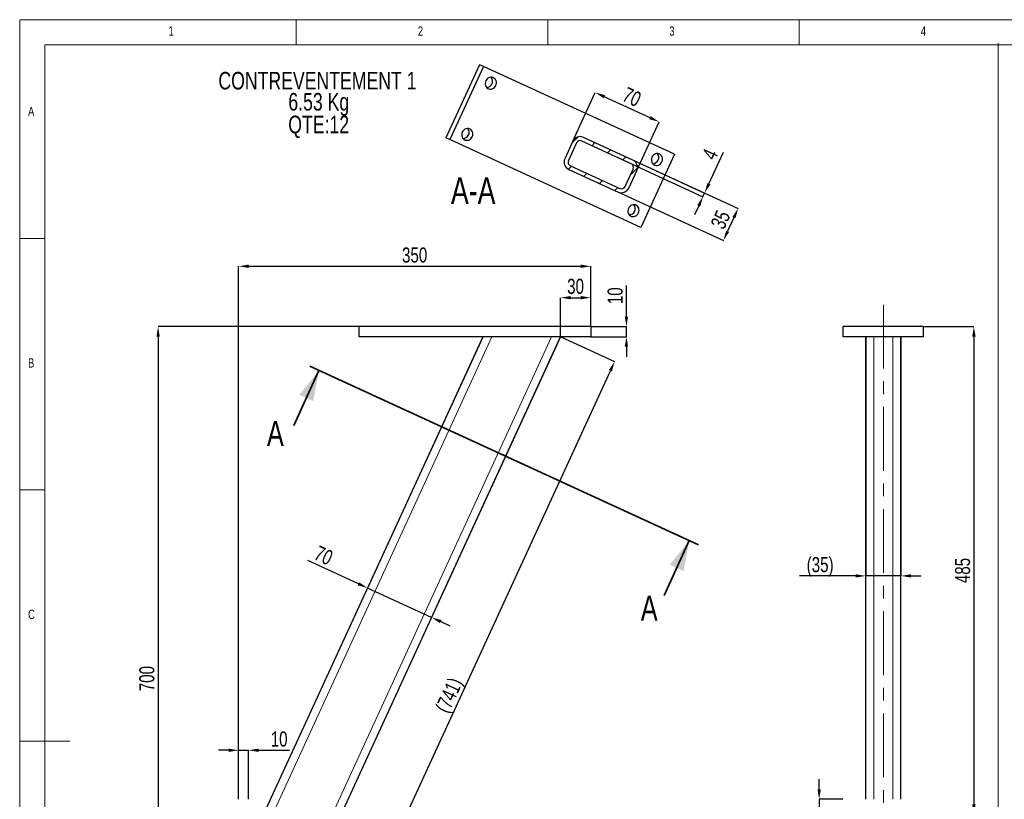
# Model space of a CAD drawing. Header units: millimetres. Extents: x 5 to 415, y 5 to 292.
# Tile 2 of 4: x 5 to 201, y 137 to 292. Entities that reach past the tile are written whole.
import ezdxf

# ---------------------------------------------------------------- set-up
doc = ezdxf.new("R2010")
doc.units = ezdxf.units.MM
doc.header["$PDSIZE"] = -1
doc.linetypes.add('CENTERX2', pattern=[20.32, 12.7, -2.54, 2.54, -2.54])
for name, color, linetype in [('COTES', 1, 'Continuous'), ('NOTES', 6, 'Continuous'), ('TRAIT-FINS', 9, 'Continuous'), ('TRAIT-MIXTES', 3, 'CENTERX2')]:
    doc.layers.add(name, color=color, linetype=linetype)
doc.layers.add('TRAIT-FORT', color=4, linetype='Continuous', lineweight=25)
doc.styles.add('SLDTEXTSTYLE0', font='TXT', dxfattribs={"width": 0.75})
doc.dimstyles.new('SLDDIMSTYLE0', dxfattribs={"dimtxt": 3, "dimasz": 2, "dimexe": 0, "dimexo": 0.0625, "dimgap": 0.75, "dimtad": 1, "dimlfac": 5, "dimrnd": 1e-09, "dimzin": 12, "dimdsep": 46, "dimtxsty": 'SLDTEXTSTYLE0', "dimsah": 1, "dimcen": 0.09, "dimadec": 0, "dimazin": 3, "dimtfac": 1, "dimtmove": 0, "dimatfit": 0, "dimfxl": 1, "dimfrac": 2, "dimtolj": 1, "dimtzin": 12, "dimarcsym": 0})
doc.dimstyles.new('SLDDIMSTYLE1', dxfattribs={"dimtxt": 3, "dimasz": 2, "dimexe": 0, "dimexo": 0.0625, "dimgap": 0.75, "dimtad": 1, "dimlfac": 5, "dimrnd": 1e-09, "dimzin": 12, "dimdsep": 46, "dimtxsty": 'SLDTEXTSTYLE0', "dimsah": 1, "dimcen": 0.09, "dimadec": 0, "dimazin": 3, "dimtfac": 1, "dimtofl": 0, "dimtmove": 0, "dimatfit": 3, "dimfxl": 1, "dimfrac": 2, "dimtolj": 1, "dimtzin": 12, "dimarcsym": 0})
doc.dimstyles.new('SLDDIMSTYLE2', dxfattribs={"dimtxt": 3, "dimasz": 2, "dimexe": 0, "dimexo": 0.0625, "dimgap": 0.75, "dimtad": 1, "dimdec": 0, "dimlfac": 5, "dimrnd": 1e-09, "dimzin": 12, "dimdsep": 46, "dimtxsty": 'SLDTEXTSTYLE0', "dimsah": 1, "dimcen": 0.09, "dimadec": 0, "dimazin": 3, "dimtfac": 1, "dimtdec": 0, "dimtofl": 0, "dimtmove": 0, "dimatfit": 3, "dimfxl": 1, "dimfrac": 2, "dimtolj": 1, "dimtzin": 12, "dimarcsym": 0})
doc.dimstyles.new('SLDDIMSTYLE3', dxfattribs={"dimtxt": 3, "dimasz": 2, "dimexe": 0, "dimexo": 0.0625, "dimgap": 0.75, "dimtad": 1, "dimdec": 0, "dimlfac": 5, "dimrnd": 1e-09, "dimzin": 12, "dimdsep": 46, "dimtxsty": 'SLDTEXTSTYLE0', "dimsah": 1, "dimcen": 0.09, "dimadec": 0, "dimazin": 3, "dimtfac": 1, "dimtdec": 0, "dimtmove": 0, "dimatfit": 0, "dimfxl": 1, "dimfrac": 2, "dimtolj": 1, "dimtzin": 12, "dimarcsym": 0})

# ---------------------------------------------------------------- blocks, each defined once
blk = doc.blocks.new('_D')
at = {"layer": 'COTES', "color": 0, "lineweight": -2, "transparency": 16777216}
for p, q in [((46.52, 146.71), (44.52, 146.71)), ((48.52, 137.02), (48.52, 146.71)), ((48.52, 146.71), (50.52, 146.71)), ((50.52, 137.02), (50.52, 146.71)), ((52.52, 146.71), (58.65, 146.71))]:
    blk.add_line(p, q, dxfattribs=at)
at = {"layer": 'COTES', "color": 0, "transparency": 16777216}
for points in [[(46.52, 147.04), (46.52, 146.38), (48.52, 146.71)], [(52.52, 147.04), (52.52, 146.38), (50.52, 146.71)]]:
    blk.add_solid(points, dxfattribs=at)
at = {"layer": 'Defpoints', "color": 0, "transparency": 16777216}
for p in [(50.52, 146.71), (48.52, 136.96), (50.52, 136.96)]:
    blk.add_point(p, dxfattribs=at)
at = {"layer": 'COTES', "color": 0, "transparency": 16777216, "insert": (56.58, 150.46), "char_height": 3, "attachment_point": 2, "style": 'SLDTEXTSTYLE0'}
blk.add_mtext('\\A1;10', dxfattribs=at)
blk = doc.blocks.new('_D_1')
at = {"layer": 'COTES', "color": 0, "lineweight": -2, "transparency": 16777216}
for p, q in [((125.63, 232.96), (125.63, 239.16)), ((118.58, 230.96), (125.63, 230.96)), ((125.63, 228.96), (125.63, 230.96)), ((118.58, 228.96), (125.63, 228.96)), ((125.63, 226.96), (125.63, 224.96))]:
    blk.add_line(p, q, dxfattribs=at)
at = {"layer": 'COTES', "color": 0, "transparency": 16777216}
for points in [[(125.29, 232.96), (125.96, 232.96), (125.63, 230.96)], [(125.29, 226.96), (125.96, 226.96), (125.63, 228.96)]]:
    blk.add_solid(points, dxfattribs=at)
at = {"layer": 'Defpoints', "color": 0, "transparency": 16777216}
for p in [(118.52, 230.96), (118.52, 228.96), (125.63, 228.96)]:
    blk.add_point(p, dxfattribs=at)
at = {"layer": 'COTES', "color": 0, "transparency": 16777216, "insert": (121.88, 237.1), "char_height": 3, "attachment_point": 2, "rotation": 90, "style": 'SLDTEXTSTYLE0'}
blk.add_mtext('\\A1;10', dxfattribs=at)
blk = doc.blocks.new('_D_2')
at = {"layer": 'COTES', "color": 0, "lineweight": -2, "transparency": 16777216}
for p, q in [((48.52, 137.02), (48.52, 242.96)), ((50.52, 242.96), (116.52, 242.96)), ((118.52, 231.02), (118.52, 242.96))]:
    blk.add_line(p, q, dxfattribs=at)
at = {"layer": 'COTES', "color": 0, "transparency": 16777216}
for points in [[(50.52, 243.3), (50.52, 242.63), (48.52, 242.96)], [(116.52, 243.3), (116.52, 242.63), (118.52, 242.96)]]:
    blk.add_solid(points, dxfattribs=at)
at = {"layer": 'Defpoints', "color": 0, "transparency": 16777216}
for p in [(118.52, 242.96), (118.52, 230.96), (48.52, 136.96)]:
    blk.add_point(p, dxfattribs=at)
at = {"layer": 'COTES', "color": 0, "transparency": 16777216, "insert": (83.52, 246.71), "char_height": 3, "attachment_point": 2, "style": 'SLDTEXTSTYLE0'}
blk.add_mtext('\\A1;350', dxfattribs=at)
blk = doc.blocks.new('_D_3')
at = {"layer": 'COTES', "color": 0, "lineweight": -2, "transparency": 16777216}
for p, q in [((72.46, 230.96), (32.52, 230.96)), ((32.52, 228.96), (32.52, 92.96)), ((48.46, 90.96), (32.52, 90.96))]:
    blk.add_line(p, q, dxfattribs=at)
at = {"layer": 'COTES', "color": 0, "transparency": 16777216}
for points in [[(32.19, 228.96), (32.85, 228.96), (32.52, 230.96)], [(32.19, 92.96), (32.85, 92.96), (32.52, 90.96)]]:
    blk.add_solid(points, dxfattribs=at)
at = {"layer": 'Defpoints', "color": 0, "transparency": 16777216}
for p in [(72.52, 230.96), (32.52, 90.96), (48.52, 90.96)]:
    blk.add_point(p, dxfattribs=at)
at = {"layer": 'COTES', "color": 0, "transparency": 16777216, "insert": (28.77, 160.96), "char_height": 3, "attachment_point": 2, "rotation": 90, "style": 'SLDTEXTSTYLE0'}
blk.add_mtext('\\A1;700', dxfattribs=at)
blk = doc.blocks.new('_D_4')
at = {"layer": 'COTES', "color": 0, "lineweight": -2, "transparency": 16777216}
for p, q in [((112.58, 228.94), (123.28, 224.02)), ((62.31, 91.24), (122.45, 222.2)), ((50.77, 94.34), (61.47, 89.43))]:
    blk.add_line(p, q, dxfattribs=at)
at = {"layer": 'COTES', "color": 0, "transparency": 16777216}
for points in [[(122.15, 222.34), (122.75, 222.06), (123.28, 224.02)], [(62, 91.38), (62.61, 91.11), (61.47, 89.43)]]:
    blk.add_solid(points, dxfattribs=at)
at = {"layer": 'Defpoints', "color": 0, "transparency": 16777216}
for p in [(112.52, 228.96), (123.28, 224.02), (50.71, 94.37)]:
    blk.add_point(p, dxfattribs=at)
at = {"layer": 'COTES', "color": 0, "transparency": 16777216, "insert": (88.97, 158.29), "char_height": 3, "attachment_point": 2, "rotation": 65.3326, "style": 'SLDTEXTSTYLE0'}
blk.add_mtext('\\A1;(741)', dxfattribs=at)
blk = doc.blocks.new('_D_5')
at = {"layer": 'COTES', "color": 0, "lineweight": -2, "transparency": 16777216}
for p, q in [((112.52, 229.02), (112.52, 236.72)), ((114.52, 236.72), (116.52, 236.72)), ((118.52, 231.02), (118.52, 236.72))]:
    blk.add_line(p, q, dxfattribs=at)
at = {"layer": 'COTES', "color": 0, "transparency": 16777216}
for points in [[(114.52, 237.05), (114.52, 236.39), (112.52, 236.72)], [(116.52, 237.05), (116.52, 236.39), (118.52, 236.72)]]:
    blk.add_solid(points, dxfattribs=at)
at = {"layer": 'Defpoints', "color": 0, "transparency": 16777216}
for p in [(118.52, 236.72), (118.52, 230.96), (112.52, 228.96)]:
    blk.add_point(p, dxfattribs=at)
at = {"layer": 'COTES', "color": 0, "transparency": 16777216, "insert": (115.52, 240.47), "char_height": 3, "attachment_point": 2, "style": 'SLDTEXTSTYLE0'}
blk.add_mtext('\\A1;30', dxfattribs=at)
blk = doc.blocks.new('_D_6')
at = {"layer": 'COTES', "color": 0, "lineweight": -2, "transparency": 16777216}
for p, q in [((97.09, 228.91), (74.16, 178.98)), ((112.49, 228.91), (86.88, 173.14)), ((72.34, 179.82), (62.27, 184.44)), ((86.88, 173.14), (74.16, 178.98)), ((88.7, 172.3), (90.52, 171.47))]:
    blk.add_line(p, q, dxfattribs=at)
at = {"layer": 'COTES', "color": 0, "transparency": 16777216}
for points in [[(72.48, 180.12), (72.2, 179.51), (74.16, 178.98)], [(88.84, 172.61), (88.56, 172), (86.88, 173.14)]]:
    blk.add_solid(points, dxfattribs=at)
at = {"layer": 'Defpoints', "color": 0, "transparency": 16777216}
for p in [(97.11, 228.96), (112.52, 228.96), (74.16, 178.98)]:
    blk.add_point(p, dxfattribs=at)
at = {"layer": 'COTES', "color": 0, "transparency": 16777216, "insert": (66.05, 186.83), "char_height": 3, "attachment_point": 2, "rotation": 335.3326, "style": 'SLDTEXTSTYLE0'}
blk.add_mtext('\\A1;70', dxfattribs=at)
blk = doc.blocks.new('SW_NOTE_3')
at = {"layer": 'NOTES', "color": 0, "char_height": 3.5, "attachment_point": 2, "style": 'SLDTEXTSTYLE0'}
for s, insert in [('6.53 Kg', (8.2, 4.51)), ('QTE:12', (8.18, -0.01))]:
    blk.add_mtext(s, dxfattribs=dict(at, insert=insert))
blk = doc.blocks.new('_D_8')
at = {"layer": 'COTES', "color": 0, "lineweight": -2, "transparency": 16777216}
for p, q in [((173.21, 228.9), (173.21, 181.39)), ((180.21, 228.9), (180.21, 181.39)), ((171.21, 181.39), (160.02, 181.39)), ((180.21, 181.39), (173.21, 181.39)), ((182.21, 181.39), (184.21, 181.39))]:
    blk.add_line(p, q, dxfattribs=at)
at = {"layer": 'COTES', "color": 0, "transparency": 16777216}
for points in [[(171.21, 181.73), (171.21, 181.06), (173.21, 181.39)], [(182.21, 181.73), (182.21, 181.06), (180.21, 181.39)]]:
    blk.add_solid(points, dxfattribs=at)
at = {"layer": 'Defpoints', "color": 0, "transparency": 16777216}
for p in [(173.21, 228.96), (180.21, 228.96), (180.21, 181.39)]:
    blk.add_point(p, dxfattribs=at)
at = {"layer": 'COTES', "color": 0, "transparency": 16777216, "insert": (164.14, 185.14), "char_height": 3, "attachment_point": 2, "style": 'SLDTEXTSTYLE0'}
blk.add_mtext('\\A1;(35)', dxfattribs=at)
blk = doc.blocks.new('_D_9')
at = {"layer": 'COTES', "color": 0, "lineweight": -2, "transparency": 16777216}
for p, q in [((184.77, 230.96), (194.71, 230.96)), ((194.71, 228.96), (194.71, 135.96)), ((183.97, 133.96), (194.71, 133.96))]:
    blk.add_line(p, q, dxfattribs=at)
at = {"layer": 'COTES', "color": 0, "transparency": 16777216}
for points in [[(194.38, 228.96), (195.05, 228.96), (194.71, 230.96)], [(194.38, 135.96), (195.05, 135.96), (194.71, 133.96)]]:
    blk.add_solid(points, dxfattribs=at)
at = {"layer": 'Defpoints', "color": 0, "transparency": 16777216}
for p in [(184.71, 230.96), (183.91, 133.96), (194.71, 133.96)]:
    blk.add_point(p, dxfattribs=at)
at = {"layer": 'COTES', "color": 0, "transparency": 16777216, "insert": (190.96, 182.46), "char_height": 3, "attachment_point": 2, "rotation": 90, "style": 'SLDTEXTSTYLE0'}
blk.add_mtext('\\A1;485', dxfattribs=at)
blk = doc.blocks.new('_D_15')
at = {"layer": 'COTES', "color": 0, "lineweight": -2, "transparency": 16777216}
for p, q in [((163.95, 138.96), (163.95, 140.96)), ((168.65, 136.96), (163.95, 136.96)), ((163.95, 136.96), (163.95, 133.96)), ((169.45, 133.96), (163.95, 133.96)), ((163.95, 131.96), (163.95, 122.46))]:
    blk.add_line(p, q, dxfattribs=at)
at = {"layer": 'COTES', "color": 0, "transparency": 16777216}
for points in [[(163.62, 138.96), (164.28, 138.96), (163.95, 136.96)], [(163.62, 131.96), (164.28, 131.96), (163.95, 133.96)]]:
    blk.add_solid(points, dxfattribs=at)
at = {"layer": 'Defpoints', "color": 0, "transparency": 16777216}
for p in [(168.71, 136.96), (163.95, 133.96), (169.51, 133.96)]:
    blk.add_point(p, dxfattribs=at)
at = {"layer": 'COTES', "color": 0, "transparency": 16777216, "insert": (160.2, 126.21), "char_height": 3, "attachment_point": 2, "rotation": 90, "style": 'SLDTEXTSTYLE0'}
blk.add_mtext('\\A1;(15)', dxfattribs=at)
blk = doc.blocks.new('_D_25')
at = {"layer": 'COTES', "color": 0, "lineweight": -2, "transparency": 16777216}
for p, q in [((126.95, 264.07), (147.84, 254.47)), ((124.03, 257.7), (144.92, 248.11)), ((147, 252.66), (145.75, 249.93))]:
    blk.add_line(p, q, dxfattribs=at)
at = {"layer": 'COTES', "color": 0, "transparency": 16777216}
for points in [[(146.7, 252.79), (147.31, 252.52), (147.84, 254.47)], [(145.45, 250.07), (146.06, 249.79), (144.92, 248.11)]]:
    blk.add_solid(points, dxfattribs=at)
at = {"layer": 'Defpoints', "color": 0, "transparency": 16777216}
for p in [(126.89, 264.09), (123.97, 257.73), (144.92, 248.11)]:
    blk.add_point(p, dxfattribs=at)
at = {"layer": 'COTES', "color": 0, "transparency": 16777216, "insert": (142.97, 252.86), "char_height": 3, "attachment_point": 2, "rotation": 65.3326, "style": 'SLDTEXTSTYLE0'}
blk.add_mtext('\\A1;35', dxfattribs=at)
blk = doc.blocks.new('_D_26')
at = {"layer": 'COTES', "color": 0, "lineweight": -2, "transparency": 16777216}
for p, q in [((142.01, 259.35), (144.91, 265.66)), ((126.62, 263.34), (140.84, 256.8)), ((126.95, 264.07), (141.18, 257.53)), ((140.84, 256.8), (141.18, 257.53)), ((140.01, 254.99), (139.18, 253.17))]:
    blk.add_line(p, q, dxfattribs=at)
at = {"layer": 'COTES', "color": 0, "transparency": 16777216}
for points in [[(141.71, 259.49), (142.32, 259.21), (141.18, 257.53)], [(139.71, 255.13), (140.31, 254.85), (140.84, 256.8)]]:
    blk.add_solid(points, dxfattribs=at)
at = {"layer": 'Defpoints', "color": 0, "transparency": 16777216}
for p in [(126.56, 263.36), (126.89, 264.09), (141.18, 257.53)]:
    blk.add_point(p, dxfattribs=at)
at = {"layer": 'COTES', "color": 0, "transparency": 16777216, "insert": (140.88, 265.86), "char_height": 3, "attachment_point": 2, "rotation": 65.3326, "style": 'SLDTEXTSTYLE0'}
blk.add_mtext('\\A1;4', dxfattribs=at)
blk = doc.blocks.new('_D_27')
at = {"layer": 'COTES', "color": 0, "lineweight": -2, "transparency": 16777216}
for p, q in [((114.98, 267.87), (119.42, 277.52)), ((130.32, 272.51), (121.23, 276.69)), ((127.71, 262.03), (132.14, 271.68))]:
    blk.add_line(p, q, dxfattribs=at)
at = {"layer": 'COTES', "color": 0, "transparency": 16777216}
for points in [[(121.37, 276.99), (121.09, 276.38), (119.42, 277.52)], [(130.46, 272.81), (130.18, 272.21), (132.14, 271.68)]]:
    blk.add_solid(points, dxfattribs=at)
at = {"layer": 'Defpoints', "color": 0, "transparency": 16777216}
for p in [(119.42, 277.52), (114.96, 267.81), (127.68, 261.97)]:
    blk.add_point(p, dxfattribs=at)
at = {"layer": 'COTES', "color": 0, "transparency": 16777216, "insert": (127.34, 278.01), "char_height": 3, "attachment_point": 2, "rotation": 335.3326, "style": 'SLDTEXTSTYLE0'}
blk.add_mtext('\\A1;70', dxfattribs=at)

msp = doc.modelspace()

# ---------------------------------------------------------------- hatches: boundary and pattern name
at = {"layer": 'TRAIT-FINS'}
h = msp.add_hatch(dxfattribs=at)
h.set_pattern_fill('ANSI31', color=256, angle=3e-322, style=0)
edge = h.paths.add_edge_path(flags=0)
edge.add_arc((126.226, 262.638), 1.6, 335.332609, 425.332609)
edge.add_line((126.8938, 264.092), (117.0793, 268.5994))
edge.add_arc((116.4116, 267.1454), 1.6, 65.332609, 155.332609)
edge.add_line((114.9576, 267.8131), (113.3717, 264.3599))
edge.add_arc((114.8256, 263.6921), 1.6, 155.332609, 245.332609)
edge.add_line((114.1579, 262.2381), (123.9723, 257.7308))
edge.add_arc((124.6401, 259.1847), 1.6, 245.332609, 335.332609)
edge.add_line((126.0941, 258.517), (127.68, 261.9702))
edge = h.paths.add_edge_path(flags=0)
edge.add_arc((116.4116, 267.1454), 0.8, 65.332609, 155.332609, ccw=False)
edge.add_line((116.7455, 267.8724), (126.5599, 263.365))
edge.add_arc((126.226, 262.638), 0.8, -24.667391, 65.332609, ccw=False)
edge.add_line((126.953, 262.3041), (125.3671, 258.8509))
edge.add_arc((124.6401, 259.1847), 0.8, 245.332609, 335.332609, ccw=False)
edge.add_line((124.3062, 258.4578), (114.4918, 262.9651))
edge.add_arc((114.8256, 263.6921), 0.8, 155.332609, 245.332609, ccw=False)
edge.add_line((114.0986, 264.026), (115.6846, 267.4792))

# ---------------------------------------------------------------- linework, layer by layer
at = {"lineweight": 18}
for p, q in [((415, 292), (5, 292)), ((5, 292), (5, 5)), ((60, 287), (60, 292)), ((110, 292), (110, 287)), ((160, 287), (160, 292)), ((410, 287), (10, 287)), ((10, 287), (10, 10)), ((199.5472, 287.3547), (199.5472, 10.3343)), ((10, 248.5), (5, 248.5)), ((5, 198.5), (10, 198.5)), ((5, 148.5), (15, 148.5))]:
    msp.add_line(p, q, dxfattribs=at)
at = {"lineweight": 35}
for p, q in [((59.485, 211.3311), (64.4932, 222.236)), ((62.6757, 223.0707), (139.9429, 187.5851)), ((133.1172, 177.5148), (138.1254, 188.4198))]:
    msp.add_line(p, q, dxfattribs=at)
for points in [[(64.4932, 222.236), (60.626, 217.4096), (63.3523, 216.1575)], [(138.1254, 188.4198), (134.2581, 183.5933), (136.9844, 182.3413)]]:
    msp.add_solid(points, dxfattribs=at)
at = {"layer": 'TRAIT-FINS', "lineweight": 18}
for p, q in [((50.5208, 97.7959), (110.7601, 228.9622)), ((50.5208, 123.6734), (98.8756, 228.9622)), ((174.812, 136.9622), (174.812, 228.9622)), ((178.612, 136.9622), (178.612, 228.9622))]:
    msp.add_line(p, q, dxfattribs=at)
at = {"layer": 'TRAIT-FORT', "lineweight": 25}
for p, q in [((96.4346, 283.0325), (89.757, 268.4926)), ((97.1931, 282.6842), (90.5155, 268.1442)), ((97.1931, 282.6842), (96.4346, 283.0325)), ((135.1808, 265.238), (97.1931, 282.6842)), ((90.5155, 268.1442), (89.757, 268.4926)), ((126.8938, 264.092), (117.0793, 268.5994)), ((128.5032, 250.698), (90.5155, 268.1442)), ((114.9576, 267.8131), (113.3717, 264.3599)), ((115.6846, 267.4792), (114.0986, 264.026)), ((126.5599, 263.365), (116.7455, 267.8724)), ((135.1808, 265.238), (128.5032, 250.698)), ((114.4918, 262.9651), (124.3062, 258.4578)), ((114.1579, 262.2381), (123.9723, 257.7308)), ((125.3671, 258.8509), (126.953, 262.3041)), ((126.0941, 258.517), (127.68, 261.9702)), ((72.5208, 228.9622), (72.5208, 230.9622)), ((118.5208, 230.9622), (72.5208, 230.9622)), ((118.5208, 230.9622), (118.5208, 228.9622)), ((184.712, 230.9622), (168.712, 230.9622)), ((168.712, 228.9622), (168.712, 230.9622)), ((184.712, 228.9622), (184.712, 230.9622)), ((50.5208, 127.5071), (97.1149, 228.9622)), ((50.7085, 94.3709), (112.5208, 228.9622)), ((118.5208, 228.9622), (72.5208, 228.9622)), ((184.712, 228.9622), (168.712, 228.9622)), ((173.212, 136.9622), (173.212, 228.9622)), ((180.212, 136.9622), (180.212, 228.9622))]:
    msp.add_line(p, q, dxfattribs=at)
at = {"layer": 'TRAIT-FORT', "lineweight": 25, "flags": 128}
for points in [[(99.6599, 278.9103), (99.7424, 279.1469), (99.7779, 279.3932), (99.765, 279.6382), (99.7042, 279.8713), (99.5981, 280.0822), (99.4515, 280.2619), (99.2706, 280.4023), (99.0634, 280.4975), (98.839, 280.5431), (98.6071, 280.5373), (98.378, 280.4803), (98.1616, 280.3746), (97.9673, 280.2247), (97.8037, 280.0373), (97.6779, 279.8205), (97.5955, 279.5838), (97.5599, 279.3376), (97.5728, 279.0926), (97.6336, 278.8595), (97.7397, 278.6486), (97.8864, 278.4689), (98.0673, 278.3284), (98.2744, 278.2333), (98.4988, 278.1876), (98.7307, 278.1934), (98.9598, 278.2505), (99.1763, 278.3562), (99.3705, 278.5061), (99.5341, 278.6935), (99.6599, 278.9103)], [(94.9856, 268.7323), (95.068, 268.969), (95.1036, 269.2152), (95.0907, 269.4602), (95.0299, 269.6933), (94.9238, 269.9043), (94.7771, 270.0839), (94.5963, 270.2244), (94.3891, 270.3195), (94.1647, 270.3652), (93.9328, 270.3594), (93.7037, 270.3024), (93.4872, 270.1966), (93.293, 270.0467), (93.1294, 269.8593), (93.0036, 269.6426), (92.9211, 269.4059), (92.8856, 269.1597), (92.8985, 268.9147), (92.9593, 268.6816), (93.0654, 268.4706), (93.2121, 268.291), (93.3929, 268.1505), (93.6001, 268.0553), (93.8245, 268.0097), (94.0564, 268.0155), (94.2855, 268.0725), (94.5019, 268.1783), (94.6962, 268.3281), (94.8598, 268.5155), (94.9856, 268.7323)], [(132.6927, 263.7397), (132.7751, 263.9763), (132.8107, 264.2226), (132.7978, 264.4676), (132.737, 264.7006), (132.6309, 264.9116), (132.4842, 265.0913), (132.3033, 265.2317), (132.0962, 265.3269), (131.8718, 265.3725), (131.6399, 265.3667), (131.4108, 265.3097), (131.1943, 265.204), (131.0001, 265.0541), (130.8365, 264.8667), (130.7107, 264.6499), (130.6282, 264.4132), (130.5927, 264.167), (130.6056, 263.922), (130.6664, 263.6889), (130.7725, 263.4779), (130.9191, 263.2983), (131.1, 263.1578), (131.3072, 263.0627), (131.5316, 263.017), (131.7634, 263.0228), (131.9926, 263.0799), (132.209, 263.1856), (132.4033, 263.3355), (132.5669, 263.5229), (132.6927, 263.7397)], [(128.0183, 253.5617), (128.1008, 253.7984), (128.1364, 254.0446), (128.1235, 254.2896), (128.0626, 254.5227), (127.9566, 254.7337), (127.8099, 254.9133), (127.629, 255.0538), (127.4218, 255.1489), (127.1974, 255.1946), (126.9656, 255.1888), (126.7364, 255.1318), (126.52, 255.026), (126.3258, 254.8761), (126.1622, 254.6887), (126.0364, 254.472), (125.9539, 254.2353), (125.9183, 253.9891), (125.9313, 253.7441), (125.9921, 253.511), (126.0981, 253.3), (126.2448, 253.1204), (126.4257, 252.9799), (126.6329, 252.8847), (126.8573, 252.8391), (127.0891, 252.8449), (127.3183, 252.9019), (127.5347, 253.0077), (127.729, 253.1575), (127.8926, 253.3449), (128.0183, 253.5617)]]:
    msp.add_lwpolyline(points, dxfattribs=at)
at = {"layer": 'TRAIT-FORT', "lineweight": 25}
for centre, radius, start, end in [((97.784, 279.7718), 1.2405, 271.986243, 38.678974), ((93.1096, 269.5939), 1.2405, 271.986243, 38.678974), ((116.4116, 267.1454), 1.6, 65.332609, 155.332609), ((116.4116, 267.1454), 0.8, 65.332609, 155.332609), ((114.8256, 263.6921), 1.6, 155.332609, 245.332609), ((130.8167, 264.6012), 1.2405, 271.986243, 38.678974), ((114.8256, 263.6921), 0.8, 155.332609, 245.332609), ((126.226, 262.638), 0.8, 335.332609, 65.332609), ((126.226, 262.638), 1.6, 335.332609, 65.332609), ((124.6401, 259.1847), 1.6, 245.332609, 335.332609), ((124.6401, 259.1847), 0.8, 245.332609, 335.332609), ((126.1424, 254.4233), 1.2405, 271.986243, 38.678974)]:
    msp.add_arc(centre, radius, start, end, dxfattribs=at)
at = {"layer": 'TRAIT-MIXTES', "lineweight": 18}
msp.add_line((176.712, 235.3267), (176.712, 90.9622), dxfattribs=at)

# ---------------------------------------------------------------- block references
at = {"layer": 'NOTES'}
msp.add_blockref('SW_NOTE_3', (56.2658, 272.9172), dxfattribs=at)

# ---------------------------------------------------------------- texts
at = {"char_height": 5, "attachment_point": 1, "style": 'SLDTEXTSTYLE0'}
for insert in [(54.1618, 212.2217), (128.485, 177.4869)]:
    msp.add_mtext('A', dxfattribs=dict(at, insert=insert))
at = {"layer": 'NOTES', "style": 'SLDTEXTSTYLE0'}
for s, insert, char_height, attachment_point in [('1', (34.5833, 290.668), 1.8521, 1), ('2', (84.1667, 290.668), 1.8521, 1), ('3', (134.1667, 290.668), 1.8521, 1), ('4', (184.1667, 290.668), 1.8521, 1), ('CONTREVENTEMENT 1', (64.204, 281.6207), 3.5, 2), ('A', (6.6667, 274.668), 1.8521, 1), ('A-A', (95.162, 260.6519), 5.29167, 2), ('B', (6.6667, 224.668), 1.8521, 1), ('C', (6.6667, 174.668), 1.8521, 1)]:
    msp.add_mtext(s, dxfattribs=dict(at, insert=insert, char_height=char_height, attachment_point=attachment_point))

# ---------------------------------------------------------------- dimensions: what is measured, and where the dimension line sits
at = {"layer": 'COTES'}
for base, p1, p2, angle, dimstyle, picture, middle in [((119.4156, 277.5201), (127.68, 261.9702), (114.9576, 267.8131), 335.332609, 'SLDDIMSTYLE1', '_D_27', (125.7768, 274.5987)), ((141.1786, 257.5315), (126.5599, 263.365), (126.8938, 264.092), 65.332609, 'SLDDIMSTYLE0', '_D_26', (144.2851, 264.2958)), ((144.9178, 248.1114), (126.8938, 264.092), (123.9723, 257.7308), 65.332609, 'SLDDIMSTYLE0', '_D_25', (146.3785, 251.292)), ((125.6269, 228.9622), (118.5208, 230.9622), (118.5208, 228.9622), 90, 'SLDDIMSTYLE0', '_D_1', (125.6269, 237.0972)), ((32.5208, 90.9622), (72.5208, 230.9622), (48.5208, 90.9622), 90, 'SLDDIMSTYLE1', '_D_3', (32.5208, 160.9622)), ((194.712, 133.9622), (184.712, 230.9622), (183.912, 133.9622), 90, 'SLDDIMSTYLE1', '_D_9', (194.712, 182.4622)), ((74.1613, 178.9825), (112.5208, 228.9622), (97.1149, 228.9622), 335.332609, 'SLDDIMSTYLE0', '_D_6', (64.4835, 183.4272))]:
    dim = msp.add_linear_dim(base=base, p1=p1, p2=p2, angle=angle, dimstyle=dimstyle, dxfattribs=at)
    dim.commit()
    dim.dimension.update_dxf_attribs({"geometry": picture, "text_midpoint": middle, "dimtype": 160})
for base, p1, p2, dimstyle, picture, middle in [((118.5208, 242.9622), (48.5208, 136.9622), (118.5208, 230.9622), 'SLDDIMSTYLE1', '_D_2', (83.5208, 242.9622)), ((118.5208, 236.7194), (112.5208, 228.9622), (118.5208, 230.9622), 'SLDDIMSTYLE3', '_D_5', (115.5208, 236.7194)), ((50.5208, 146.7112), (48.5208, 136.9622), (50.5208, 136.9622), 'SLDDIMSTYLE0', '_D', (56.5833, 146.7112))]:
    dim = msp.add_linear_dim(base=base, p1=p1, p2=p2, dimstyle=dimstyle, dxfattribs=at)
    dim.commit()
    dim.dimension.update_dxf_attribs({"geometry": picture, "text_midpoint": middle, "dimtype": 160})
for base, p1, p2, angle, dimstyle, picture, middle in [((123.2847, 224.0187), (50.7085, 94.3709), (112.5208, 228.9622), 65.332609, 'SLDDIMSTYLE2', '_D_4', (92.3785, 156.7231)), ((163.949, 133.9622), (168.712, 136.9622), (169.512, 133.9622), 90, 'SLDDIMSTYLE0', '_D_15', (163.949, 126.2122))]:
    dim = msp.add_linear_dim(base=base, p1=p1, p2=p2, angle=angle, text='(<>)', dimstyle=dimstyle, dxfattribs=at)
    dim.commit()
    dim.dimension.update_dxf_attribs({"geometry": picture, "text_midpoint": middle, "dimtype": 160})
dim = msp.add_linear_dim(base=(180.212, 181.3932), p1=(173.212, 228.9622), p2=(180.212, 228.9622), text='(<>)', dimstyle='SLDDIMSTYLE0', dxfattribs=at)
dim.commit()
dim.dimension.update_dxf_attribs({"geometry": '_D_8', "text_midpoint": (164.1431, 181.3932), "dimtype": 160})

doc.saveas('drawing.dxf')
